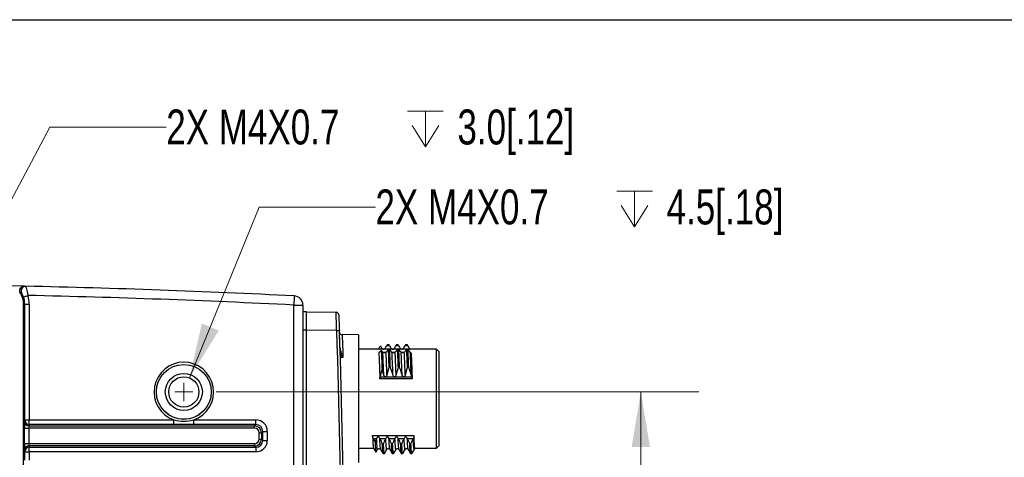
# Model space of a CAD drawing. Header units: millimetres. Extents: x 10 to 272, y 8 to 208.
# Tile 27 of 34: x 86 to 139, y 184 to 208. Entities that reach past the tile are written whole.
import ezdxf

# ---------------------------------------------------------------- set-up
doc = ezdxf.new("R2010")
doc.units = ezdxf.units.MM
doc.styles.add('SLDTEXTSTYLE3', font='TXT', dxfattribs={"width": 0.75})
doc.dimstyles.new('SLDDIMSTYLE2', dxfattribs={"dimtxt": 1.905, "dimasz": 3, "dimexe": 0, "dimexo": 0.0625, "dimgap": 0.47625, "dimtad": 0, "dimtih": 1, "dimtoh": 1, "dimdec": 1, "dimlfac": 2, "dimrnd": 1e-09, "dimzin": 4, "dimdsep": 46, "dimtxsty": 'SLDTEXTSTYLE3', "dimsah": 1, "dimcen": 0.09, "dimadec": 0, "dimazin": 1, "dimtfac": 1, "dimtdec": 1, "dimtofl": 0, "dimtmove": 0, "dimatfit": 3, "dimfxl": 1, "dimfrac": 2, "dimtolj": 1, "dimtzin": 12, "dimarcsym": 0})
doc.dimstyles.new('SLDDIMSTYLE3', dxfattribs={"dimtxt": 1.905, "dimasz": 3, "dimexe": 0, "dimexo": 0.0625, "dimgap": 0.47625, "dimtad": 0, "dimtih": 1, "dimtoh": 1, "dimdec": 1, "dimlfac": 2, "dimrnd": 1e-09, "dimzin": 12, "dimdsep": 46, "dimtxsty": 'SLDTEXTSTYLE3', "dimsah": 1, "dimcen": 0, "dimadec": 0, "dimazin": 3, "dimtfac": 1, "dimtdec": 1, "dimtofl": 0, "dimtmove": 0, "dimatfit": 3, "dimfxl": 1, "dimfrac": 2, "dimtolj": 1, "dimtzin": 12, "dimarcsym": 0})

# ---------------------------------------------------------------- blocks, each defined once
blk = doc.blocks.new('_D_10')
at = {"color": 7, "linetype": 'Continuous', "lineweight": 18}
for p, q in [((96.466, 187.381), (122.816, 187.381)), ((119.641, 187.381), (119.641, 181.88)), ((121.471, 181.493), (120.89, 181.493)), ((120.89, 181.493), (120.89, 178.468)), ((126.397, 181.493), (126.978, 181.493)), ((126.978, 181.493), (126.978, 178.468)), ((120.89, 178.468), (121.471, 178.468)), ((126.978, 178.468), (126.397, 178.468)), ((119.641, 169.381), (119.641, 178.081)), ((96.466, 169.381), (122.816, 169.381))]:
    blk.add_line(p, q, dxfattribs=at)
for points in [[(119.641, 187.381), (119.141, 184.381), (120.141, 184.381)], [(119.641, 169.381), (120.141, 172.381), (119.141, 172.381)]]:
    blk.add_solid(points, dxfattribs=at)
at = {"color": 7, "linetype": 'Continuous', "lineweight": 18, "char_height": 1.905, "attachment_point": 1, "style": 'SLDTEXTSTYLE3'}
for s, insert in [('2X', (111.724, 180.924)), ('36.0', (115.383, 180.924)), ('1.42', (121.471, 180.924))]:
    blk.add_mtext(s, dxfattribs=dict(at, insert=insert))
blk = doc.blocks.new('SW_SYMBOL_HOLE_DEPTH')
at = {"color": 0, "linetype": 'Continuous', "lineweight": 18}
for p, q in [((0, 875), (800, 875)), ((400, 875), (400, 75)), ((100, 555), (400, 75)), ((700, 555), (400, 75))]:
    blk.add_line(p, q, dxfattribs=at)
blk = doc.blocks.new('_D_11')
at = {"color": 7, "linetype": 'Continuous', "lineweight": 18}
for p, q in [((80.084, 188.109), (87.387, 201.831)), ((87.387, 201.831), (93.737, 201.831))]:
    blk.add_line(p, q, dxfattribs=at)
blk.add_solid([(80.084, 188.109), (81.934, 190.522), (81.052, 190.992)], dxfattribs=at)
at = {"color": 7, "linetype": 'Continuous', "lineweight": 18, "xscale": 0.0024333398, "yscale": 0.0024333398, "zscale": 0.0024333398}
blk.add_blockref('SW_SYMBOL_HOLE_DEPTH', (106.908, 200.569), dxfattribs=at)
at = {"color": 7, "linetype": 'Continuous', "lineweight": 18, "char_height": 1.905, "attachment_point": 1, "style": 'SLDTEXTSTYLE3'}
for s, insert in [('2X M4X0.7', (93.737, 202.79)), ('3.0[.12]', (109.63, 202.79))]:
    blk.add_mtext(s, dxfattribs=dict(at, insert=insert))
blk = doc.blocks.new('_D_12')
at = {"color": 7, "linetype": 'Continuous', "lineweight": 18}
for p, q in [((95.007, 188.145), (98.806, 197.468)), ((98.806, 197.468), (105.156, 197.468))]:
    blk.add_line(p, q, dxfattribs=at)
blk.add_solid([(95.007, 188.145), (96.602, 190.734), (95.676, 191.112)], dxfattribs=at)
at = {"color": 7, "linetype": 'Continuous', "lineweight": 18, "xscale": 0.0024333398, "yscale": 0.0024333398, "zscale": 0.0024333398}
blk.add_blockref('SW_SYMBOL_HOLE_DEPTH', (118.327, 196.206), dxfattribs=at)
at = {"color": 7, "linetype": 'Continuous', "lineweight": 18, "char_height": 1.905, "attachment_point": 1, "style": 'SLDTEXTSTYLE3'}
for s, insert in [('2X M4X0.7', (105.156, 198.427)), ('4.5[.18]', (121.049, 198.427))]:
    blk.add_mtext(s, dxfattribs=dict(at, insert=insert))
blk = doc.blocks.new('SW_CENTERMARKSYMBOL_3')
at = {"color": 0, "linetype": 'Continuous', "lineweight": 0}
for q in [(-0.5, 0), (0, 0.5), (0, -0.5), (0.5, 0)]:
    blk.add_line((0, 0), q, dxfattribs=at)

msp = doc.modelspace()

# ---------------------------------------------------------------- linework, layer by layer
at = {"color": 7, "linetype": 'Continuous', "lineweight": 25}
for p, q in [((10.088, 207.692), (270.088, 207.692)), ((85.993, 193.147), (84.714, 193.173)), ((85.993, 193.147), (86.065, 193.146)), ((85.783, 192.766), (85.776, 192.765)), ((85.946, 164.591), (85.946, 192.171)), ((85.946, 192.171), (85.955, 192.171)), ((85.955, 192.171), (86.011, 192.171)), ((85.955, 192.171), (85.955, 191.463)), ((86.011, 192.171), (86.261, 192.171)), ((86.011, 185.85), (86.011, 192.171)), ((86.261, 192.171), (86.261, 185.85)), ((100.696, 164.642), (100.696, 192.12)), ((100.696, 192.12), (101.196, 192.12)), ((101.196, 192.12), (101.196, 164.642)), ((101.196, 191.762), (101.396, 191.762)), ((101.396, 190.762), (101.396, 191.762)), ((101.396, 191.756), (103.006, 191.728)), ((103.171, 190.881), (103.171, 190.256)), ((101.196, 190.762), (101.396, 190.762)), ((101.396, 190.756), (101.396, 190.762)), ((103.039, 190.727), (101.396, 190.756)), ((101.396, 166.012), (101.396, 190.756)), ((104.234, 190.49), (103.337, 190.506)), ((104.234, 190.49), (104.234, 183.534)), ((105.813, 189.971), (105.778, 189.911)), ((105.778, 189.911), (105.915, 189.911)), ((105.813, 189.971), (105.88, 189.971)), ((105.915, 189.911), (105.88, 189.971)), ((106.313, 189.971), (106.278, 189.911)), ((106.278, 189.911), (106.415, 189.911)), ((106.313, 189.971), (106.38, 189.971)), ((106.415, 189.911), (106.38, 189.971)), ((106.813, 189.971), (106.778, 189.911)), ((106.778, 189.911), (106.915, 189.911)), ((106.813, 189.971), (106.88, 189.971)), ((106.915, 189.911), (106.88, 189.971)), ((105.857, 189.712), (104.234, 189.712)), ((105.827, 189.665), (105.862, 189.72)), ((105.929, 189.72), (105.862, 189.72)), ((105.929, 189.72), (105.964, 189.665)), ((106.357, 189.712), (105.934, 189.712)), ((106.327, 189.665), (106.362, 189.72)), ((106.429, 189.72), (106.362, 189.72)), ((106.857, 189.712), (106.434, 189.712)), ((106.827, 189.665), (106.862, 189.72)), ((106.929, 189.72), (106.862, 189.72)), ((106.929, 189.72), (106.964, 189.665)), ((108.484, 189.712), (106.934, 189.712)), ((108.609, 189.587), (108.484, 189.712)), ((108.484, 184.312), (108.484, 189.712)), ((108.609, 189.587), (108.609, 184.437)), ((105.902, 188.743), (105.969, 188.743)), ((106.402, 188.743), (106.469, 188.743)), ((106.902, 188.743), (106.969, 188.743)), ((105.407, 188.2), (107.142, 188.2)), ((107.158, 188.1), (105.397, 188.1)), ((85.996, 185.777), (86.011, 185.85)), ((86.011, 185.85), (86.261, 185.85)), ((86.261, 185.601), (86.246, 185.528)), ((86.246, 185.528), (98.557, 185.528)), ((86.261, 185.85), (94.156, 185.85)), ((86.261, 185.601), (86.261, 185.85)), ((94.156, 185.601), (86.261, 185.601)), ((94.156, 185.601), (94.156, 185.85)), ((95.235, 185.601), (95.235, 185.85)), ((95.235, 185.85), (98.63, 185.85)), ((98.63, 185.601), (95.235, 185.601)), ((98.557, 185.528), (98.63, 185.601)), ((98.557, 185.404), (98.557, 185.528)), ((98.63, 185.601), (98.63, 185.85)), ((85.99, 184.558), (85.99, 185.404)), ((85.99, 185.404), (86.24, 185.404)), ((98.557, 185.404), (86.24, 185.404)), ((86.24, 185.404), (86.24, 184.558)), ((98.806, 185.155), (98.931, 185.155)), ((98.806, 184.807), (98.806, 185.155)), ((99.004, 185.228), (98.931, 185.155)), ((98.931, 185.155), (98.931, 184.807)), ((99.004, 185.228), (99.253, 185.228)), ((99.004, 184.734), (99.004, 185.228)), ((99.253, 185.228), (99.253, 184.734)), ((104.997, 185.006), (107.258, 185.006)), ((85.99, 184.558), (86.24, 184.558)), ((86.24, 184.558), (98.557, 184.558)), ((86.246, 184.433), (86.261, 184.36)), ((98.557, 184.433), (86.246, 184.433)), ((86.261, 184.111), (86.261, 184.36)), ((86.261, 184.36), (98.63, 184.36)), ((98.557, 184.558), (98.557, 184.433)), ((98.63, 184.36), (98.557, 184.433)), ((98.63, 184.36), (98.63, 184.111)), ((98.806, 184.807), (98.931, 184.807)), ((98.931, 184.807), (99.004, 184.734)), ((99.004, 184.734), (99.253, 184.734)), ((105.212, 184.821), (105.053, 184.821)), ((105.712, 184.821), (105.401, 184.821)), ((105.594, 184.557), (105.527, 184.557)), ((106.212, 184.821), (105.901, 184.821)), ((106.094, 184.557), (106.027, 184.557)), ((106.712, 184.821), (106.401, 184.821)), ((106.594, 184.557), (106.527, 184.557)), ((107.212, 184.821), (106.901, 184.821)), ((107.094, 184.557), (107.027, 184.557)), ((108.484, 184.312), (108.609, 184.437)), ((86.011, 184.111), (85.996, 184.184)), ((86.011, 184.111), (86.261, 184.111)), ((86.011, 183.65), (86.011, 184.111)), ((86.261, 184.111), (86.261, 183.65)), ((98.63, 184.111), (86.261, 184.111)), ((104.234, 184.312), (104.555, 184.312)), ((104.555, 184.312), (105.053, 184.312)), ((105.051, 184.315), (105.182, 184.089)), ((105.576, 184.012), (105.643, 184.012)), ((106.076, 184.012), (106.143, 184.012)), ((106.576, 184.012), (106.643, 184.012)), ((107.076, 184.012), (107.143, 184.012)), ((107.316, 184.312), (108.484, 184.312))]:
    msp.add_line(p, q, dxfattribs=at)
at = {"color": 8, "linetype": 'Continuous', "lineweight": 25}
for p, q in [((103.222, 189.764), (103.222, 189.764)), ((105.334, 189.539), (105.376, 189.539)), ((105.564, 189.539), (105.722, 189.539)), ((106.064, 189.539), (106.222, 189.539)), ((106.564, 189.539), (106.722, 189.539)), ((107.061, 189.539), (107.095, 189.539))]:
    msp.add_line(p, q, dxfattribs=at)
at = {"color": 7, "linetype": 'Continuous', "lineweight": 25, "flags": 128}
for points in [[(85.945, 192.561), (85.95, 192.563), (85.964, 192.568), (85.986, 192.576), (86.015, 192.586), (86.051, 192.598), (86.092, 192.612), (86.135, 192.628), (86.181, 192.643)], [(100.721, 192.619), (100.721, 192.61), (100.719, 192.581), (100.717, 192.535), (100.714, 192.473), (100.71, 192.397), (100.706, 192.311), (100.701, 192.217), (100.696, 192.12)], [(106.429, 189.72), (106.446, 189.692), (106.464, 189.665)]]:
    msp.add_lwpolyline(points, dxfattribs=at)
at = {"color": 8, "linetype": 'Continuous', "lineweight": 25, "flags": 128}
msp.add_lwpolyline([(103.383, 189.264), (103.311, 189.265), (103.239, 189.266), (103.22, 189.266)], dxfattribs=at)
at = {"color": 7, "linetype": 'Continuous', "lineweight": 25}
for radius in [1.498, 1.496, 1.012, 0.825]:
    msp.add_circle((94.696, 187.381), radius, dxfattribs=at)
for centre, radius, start, end in [((86.06, 192.896), 0.25, 88.7926, 210.3443), ((75.446, -306.491), 499.75, 87.10098, 88.78244), ((84.821, 192.171), 1.125, 0, 31.9135), ((86.457, 182.566), 10.222, 93.4381, 93.7824), ((84.821, 192.171), 1.19, 0, 19.1645), ((75.446, -306.491), 499.25, 87.10098, 88.76791), ((84.821, 192.171), 1.44, 0, 19.1645), ((100.696, 192.12), 0.5, 0, 87.101), ((103.003, 191.578), 0.15, 2.3283, 89), ((100.98, 245.829), 55.14, 272.1401, 272.2933), ((-221.576, 178.381), 324.85, 357.82185, 2.17815), ((-221.579, 178.381), 325, 357.82185, 2.17815), ((103.339, 190.656), 0.15, 182.1876, 269.2546), ((94.696, 187.381), 1.623, 289.4191, 250.5809), ((86.246, 185.778), 0.25, 180.2075, 270.0025), ((86.261, 185.851), 0.25, 180.2066, 270.003), ((86.246, 184.183), 0.25, 89.9974, 179.7926), ((86.261, 184.11), 0.25, 89.9969, 179.7935)]:
    msp.add_arc(centre, radius, start, end, dxfattribs=at)
at = {"color": 8, "linetype": 'Continuous', "lineweight": 25}
msp.add_arc((103.258, 189.454), 0.143, 90.5939, 102.3053, dxfattribs=at)
at = {"color": 7, "linetype": 'Continuous', "lineweight": 25}
for centre, major_axis, ratio, start_param, end_param in [((85.997, 185.404), (0, 0.375), 0.017455, 0.087266, 1.570796), ((86.247, 185.404), (0, 0.125), 0.052365, 0.087266, 1.570796), ((98.556, 185.153), (0.266, 0.266), 0.997446, 5.501585, 7.064785), ((98.626, 185.223), (-0.445, -0.445), 0.992433, 2.359993, 3.923193), ((98.626, 185.223), (0.27, 0.27), 0.982556, 5.501585, 7.064785), ((98.556, 185.153), (-0.178, -0.178), 0.992433, 2.359993, 3.923193), ((85.997, 184.558), (0, 0.375), 0.017455, 1.570796, 3.054326), ((86.247, 184.558), (0, 0.125), 0.052365, 1.570796, 3.054326), ((98.556, 184.809), (-0.266, 0.266), 0.997446, 2.359993, 3.923193), ((98.556, 184.809), (-0.178, 0.178), 0.992433, 2.359993, 3.923193), ((98.626, 184.739), (-0.445, 0.445), 0.992433, 2.359993, 3.923193), ((98.626, 184.739), (0.27, -0.27), 0.982556, 5.501585, 7.064785)]:
    msp.add_ellipse(centre, major_axis=major_axis, ratio=ratio, start_param=start_param, end_param=end_param, dxfattribs=at)
for points, knots in [([(85.776, 192.765), (85.752, 192.803), (85.739, 192.847), (85.737, 192.935), (85.748, 192.98), (85.791, 193.058), (85.823, 193.09), (85.899, 193.135), (85.943, 193.148), (85.988, 193.148)], [0, 0, 0, 0, 0.25, 0.25, 0.5, 0.5, 0.75, 0.75, 1, 1, 1, 1]), ([(85.783, 192.766), (85.757, 192.807), (85.745, 192.852), (85.742, 192.937), (85.752, 192.977), (85.788, 193.049), (85.813, 193.08), (85.868, 193.117), (85.888, 193.128), (85.935, 193.143), (85.961, 193.148), (85.988, 193.148)], [0, 0, 0, 0, 0.25, 0.25, 0.5, 0.5, 0.75, 0.75, 0.875, 0.875, 1, 1, 1, 1]), ([(85.993, 193.147), (86.013, 193.147), (86.031, 193.147), (86.05, 193.146), (86.055, 193.146), (86.06, 193.146), (86.065, 193.146)], [0, 0, 0, 0, 0.005502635, 0.005502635, 0.005502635, 0.00693228, 0.00693228, 0.00693228, 0.00693228]), ([(86.065, 193.146), (86.066, 193.146), (86.07, 193.132), (86.086, 193.081), (86.096, 193.043), (86.12, 192.95), (86.133, 192.895), (86.158, 192.774), (86.17, 192.709), (86.181, 192.643)], [0, 0, 0, 0, 0.25, 0.25, 0.5, 0.5, 0.75, 0.75, 1, 1, 1, 1]), ([(85.783, 192.766), (85.835, 192.682), (85.878, 192.59), (85.938, 192.387), (85.955, 192.28), (85.955, 192.171)], [0, 0, 0, 0, 0.5, 0.5, 1, 1, 1, 1]), ([(85.945, 192.561), (85.924, 192.621), (85.899, 192.676), (85.859, 192.749), (85.845, 192.77), (85.844, 192.77)], [0, 0, 0, 0, 0.5, 0.5, 1, 1, 1, 1]), ([(103.039, 190.727), (103.035, 190.859), (103.031, 190.99), (103.024, 191.231), (103.02, 191.342), (103.015, 191.481), (103.014, 191.523), (103.011, 191.596), (103.01, 191.626), (103.008, 191.677), (103.007, 191.696), (103.006, 191.721), (103.006, 191.728), (103.006, 191.728)], [0, 0, 0, 0, 0.25, 0.25, 0.5, 0.5, 0.625, 0.625, 0.75, 0.75, 0.875, 0.875, 1, 1, 1, 1]), ([(103.153, 191.584), (103.153, 191.584), (103.153, 191.578), (103.154, 191.557), (103.155, 191.54), (103.156, 191.498), (103.157, 191.471), (103.16, 191.41), (103.161, 191.374), (103.166, 191.256), (103.17, 191.161), (103.178, 190.957), (103.182, 190.845), (103.186, 190.733)], [0, 0, 0, 0, 0.125, 0.125, 0.25, 0.25, 0.375, 0.375, 0.5, 0.5, 0.75, 0.75, 1, 1, 1, 1]), ([(105.3, 189.704), (105.301, 189.705), (105.302, 189.705), (105.32, 189.732), (105.349, 189.777), (105.385, 189.835), (105.411, 189.879), (105.423, 189.898)], [0, 0, 0, 0, 0.148153, 0.351488, 0.565449, 0.80989, 1, 1, 1, 1]), ([(105.512, 189.758), (105.52, 189.746), (105.532, 189.737), (105.56, 189.723), (105.578, 189.718), (105.62, 189.717), (105.639, 189.722), (105.666, 189.737), (105.677, 189.746), (105.685, 189.758)], [0, 0, 0, 0, 0.25, 0.25, 0.5, 0.5, 0.75, 0.75, 1, 1, 1, 1]), ([(105.915, 189.911), (105.932, 189.882), (105.949, 189.854), (105.982, 189.802), (105.998, 189.778), (106.012, 189.758)], [0, 0, 0, 0, 0.5, 0.5, 1, 1, 1, 1]), ([(106.012, 189.758), (106.02, 189.746), (106.032, 189.737), (106.06, 189.723), (106.078, 189.718), (106.12, 189.717), (106.139, 189.722), (106.166, 189.737), (106.177, 189.746), (106.185, 189.758)], [0, 0, 0, 0, 0.25, 0.25, 0.5, 0.5, 0.75, 0.75, 1, 1, 1, 1]), ([(106.415, 189.911), (106.432, 189.882), (106.449, 189.854), (106.482, 189.802), (106.498, 189.778), (106.512, 189.758)], [0, 0, 0, 0, 0.5, 0.5, 1, 1, 1, 1]), ([(106.512, 189.758), (106.52, 189.746), (106.532, 189.737), (106.56, 189.723), (106.578, 189.718), (106.62, 189.717), (106.639, 189.722), (106.666, 189.737), (106.677, 189.746), (106.685, 189.758)], [0, 0, 0, 0, 0.25, 0.25, 0.5, 0.5, 0.75, 0.75, 1, 1, 1, 1]), ([(106.915, 189.911), (106.932, 189.882), (106.949, 189.854), (106.982, 189.802), (106.998, 189.778), (107.012, 189.758)], [0, 0, 0, 0, 0.5, 0.5, 1, 1, 1, 1]), ([(103.257, 189.597), (103.274, 189.537), (103.295, 189.479), (103.338, 189.369), (103.36, 189.316), (103.383, 189.264)], [0, 0, 0, 0, 0.5, 0.5, 1, 1, 1, 1]), ([(105.471, 189.653), (105.439, 189.604), (105.406, 189.564), (105.355, 189.519), (105.336, 189.516), (105.334, 189.539)], [0, 0, 0, 0, 0.5, 0.5, 1, 1, 1, 1]), ([(105.334, 189.539), (105.339, 189.475), (105.345, 189.393), (105.355, 189.202), (105.361, 189.091), (105.368, 188.91), (105.371, 188.847), (105.376, 188.714), (105.378, 188.643), (105.386, 188.424), (105.392, 188.266), (105.397, 188.1)], [0, 0, 0, 0, 0.25, 0.25, 0.5, 0.5, 0.625, 0.625, 0.75, 0.75, 1, 1, 1, 1]), ([(105.471, 189.653), (105.479, 189.536), (105.486, 189.385), (105.497, 189.124), (105.5, 189.031), (105.507, 188.831), (105.511, 188.725), (105.514, 188.612)], [0, 0, 0, 0, 0.5, 0.5, 0.75, 0.75, 1, 1, 1, 1]), ([(105.609, 188.315), (105.604, 188.451), (105.6, 188.581), (105.591, 188.823), (105.587, 188.933), (105.575, 189.241), (105.566, 189.416), (105.557, 189.543)], [0, 0, 0, 0, 0.25, 0.25, 0.5, 0.5, 1, 1, 1, 1]), ([(105.73, 189.543), (105.721, 189.535), (105.71, 189.53), (105.682, 189.524), (105.664, 189.523), (105.621, 189.523), (105.603, 189.524), (105.575, 189.53), (105.565, 189.535), (105.557, 189.543)], [0, 0, 0, 0, 0.25, 0.25, 0.5, 0.5, 0.75, 0.75, 1, 1, 1, 1]), ([(105.827, 189.665), (105.809, 189.638), (105.793, 189.614), (105.76, 189.573), (105.744, 189.555), (105.73, 189.543)], [0, 0, 0, 0, 0.5, 0.5, 1, 1, 1, 1]), ([(105.782, 188.315), (105.778, 188.451), (105.773, 188.581), (105.764, 188.823), (105.76, 188.933), (105.748, 189.241), (105.739, 189.416), (105.73, 189.543)], [0, 0, 0, 0, 0.25, 0.25, 0.5, 0.5, 1, 1, 1, 1]), ([(105.902, 188.743), (105.898, 188.848), (105.895, 188.947), (105.889, 189.133), (105.885, 189.22), (105.876, 189.466), (105.869, 189.608), (105.862, 189.72)], [0, 0, 0, 0, 0.25, 0.25, 0.5, 0.5, 1, 1, 1, 1]), ([(105.969, 188.743), (105.965, 188.848), (105.962, 188.947), (105.956, 189.133), (105.952, 189.22), (105.943, 189.466), (105.936, 189.608), (105.929, 189.72)], [0, 0, 0, 0, 0.25, 0.25, 0.5, 0.5, 1, 1, 1, 1]), ([(106.109, 188.315), (106.104, 188.451), (106.1, 188.581), (106.091, 188.823), (106.087, 188.933), (106.075, 189.241), (106.066, 189.416), (106.057, 189.543)], [0, 0, 0, 0, 0.25, 0.25, 0.5, 0.5, 1, 1, 1, 1]), ([(106.23, 189.543), (106.221, 189.535), (106.21, 189.53), (106.182, 189.524), (106.164, 189.523), (106.121, 189.523), (106.103, 189.524), (106.075, 189.53), (106.065, 189.535), (106.057, 189.543)], [0, 0, 0, 0, 0.25, 0.25, 0.5, 0.5, 0.75, 0.75, 1, 1, 1, 1]), ([(106.327, 189.665), (106.309, 189.638), (106.293, 189.614), (106.26, 189.573), (106.244, 189.555), (106.23, 189.543)], [0, 0, 0, 0, 0.5, 0.5, 1, 1, 1, 1]), ([(106.282, 188.315), (106.278, 188.451), (106.273, 188.581), (106.264, 188.823), (106.26, 188.933), (106.248, 189.241), (106.239, 189.416), (106.23, 189.543)], [0, 0, 0, 0, 0.25, 0.25, 0.5, 0.5, 1, 1, 1, 1]), ([(106.402, 188.743), (106.398, 188.848), (106.395, 188.947), (106.389, 189.133), (106.385, 189.22), (106.376, 189.466), (106.369, 189.608), (106.362, 189.72)], [0, 0, 0, 0, 0.25, 0.25, 0.5, 0.5, 1, 1, 1, 1]), ([(106.469, 188.743), (106.465, 188.848), (106.462, 188.947), (106.456, 189.133), (106.452, 189.22), (106.443, 189.466), (106.436, 189.608), (106.429, 189.72)], [0, 0, 0, 0, 0.25, 0.25, 0.5, 0.5, 1, 1, 1, 1]), ([(106.609, 188.315), (106.604, 188.451), (106.6, 188.581), (106.591, 188.823), (106.587, 188.933), (106.575, 189.241), (106.566, 189.416), (106.557, 189.543)], [0, 0, 0, 0, 0.25, 0.25, 0.5, 0.5, 1, 1, 1, 1]), ([(106.73, 189.543), (106.721, 189.535), (106.71, 189.53), (106.682, 189.524), (106.664, 189.523), (106.621, 189.523), (106.603, 189.524), (106.575, 189.53), (106.565, 189.535), (106.557, 189.543)], [0, 0, 0, 0, 0.25, 0.25, 0.5, 0.5, 0.75, 0.75, 1, 1, 1, 1]), ([(106.827, 189.665), (106.809, 189.638), (106.793, 189.614), (106.76, 189.573), (106.744, 189.555), (106.73, 189.543)], [0, 0, 0, 0, 0.5, 0.5, 1, 1, 1, 1]), ([(106.782, 188.315), (106.778, 188.451), (106.773, 188.581), (106.764, 188.823), (106.76, 188.933), (106.748, 189.241), (106.739, 189.416), (106.73, 189.543)], [0, 0, 0, 0, 0.25, 0.25, 0.5, 0.5, 1, 1, 1, 1]), ([(106.902, 188.743), (106.898, 188.848), (106.895, 188.947), (106.889, 189.133), (106.885, 189.22), (106.876, 189.466), (106.869, 189.608), (106.862, 189.72)], [0, 0, 0, 0, 0.25, 0.25, 0.5, 0.5, 1, 1, 1, 1]), ([(106.969, 188.743), (106.965, 188.848), (106.962, 188.947), (106.956, 189.133), (106.952, 189.22), (106.943, 189.466), (106.936, 189.608), (106.929, 189.72)], [0, 0, 0, 0, 0.25, 0.25, 0.5, 0.5, 1, 1, 1, 1]), ([(107.109, 188.315), (107.104, 188.451), (107.1, 188.581), (107.091, 188.823), (107.087, 188.933), (107.075, 189.241), (107.066, 189.416), (107.057, 189.543)], [0, 0, 0, 0, 0.25, 0.25, 0.5, 0.5, 1, 1, 1, 1]), ([(107.095, 189.539), (107.1, 189.475), (107.106, 189.393), (107.117, 189.202), (107.122, 189.091), (107.129, 188.91), (107.132, 188.847), (107.137, 188.714), (107.139, 188.643), (107.147, 188.424), (107.153, 188.266), (107.158, 188.1)], [0, 0, 0, 0, 0.25, 0.25, 0.5, 0.5, 0.625, 0.625, 0.75, 0.75, 1, 1, 1, 1]), ([(106.109, 188.315), (106.092, 188.371), (106.075, 188.426), (106.058, 188.481), (106.043, 188.525), (106.029, 188.569), (106.014, 188.612), (105.999, 188.656), (105.984, 188.7), (105.969, 188.743)], [0, 0, 0, 0, 0.0003472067, 0.0003472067, 0.0003472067, 0.0006241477, 0.0006241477, 0.0006241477, 0.0009011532, 0.0009011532, 0.0009011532, 0.0009011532]), ([(106.609, 188.315), (106.592, 188.371), (106.575, 188.426), (106.558, 188.481), (106.543, 188.525), (106.529, 188.569), (106.514, 188.612), (106.499, 188.656), (106.484, 188.7), (106.469, 188.743)], [0, 0, 0, 0, 0.0003472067, 0.0003472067, 0.0003472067, 0.0006241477, 0.0006241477, 0.0006241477, 0.0009011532, 0.0009011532, 0.0009011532, 0.0009011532]), ([(107.109, 188.315), (107.092, 188.371), (107.075, 188.426), (107.058, 188.481), (107.043, 188.525), (107.029, 188.569), (107.014, 188.612), (106.999, 188.656), (106.984, 188.7), (106.969, 188.743)], [0, 0, 0, 0, 0.0003472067, 0.0003472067, 0.0003472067, 0.0006241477, 0.0006241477, 0.0006241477, 0.0009011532, 0.0009011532, 0.0009011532, 0.0009011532]), ([(105.609, 188.315), (105.592, 188.371), (105.575, 188.426), (105.558, 188.481), (105.543, 188.525), (105.529, 188.568), (105.514, 188.612)], [0, 0, 0, 0, 0.0003472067, 0.0003472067, 0.0003472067, 0.0006228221, 0.0006228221, 0.0006228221, 0.0006228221]), ([(105.782, 188.315), (105.776, 188.291), (105.768, 188.267), (105.748, 188.236), (105.741, 188.226), (105.722, 188.21), (105.709, 188.205), (105.685, 188.205), (105.673, 188.211), (105.653, 188.227), (105.646, 188.237), (105.625, 188.268), (105.616, 188.291), (105.609, 188.315)], [0, 0, 0, 0, 0.25, 0.25, 0.375, 0.375, 0.5, 0.5, 0.625, 0.625, 0.75, 0.75, 1, 1, 1, 1]), ([(106.282, 188.315), (106.276, 188.291), (106.268, 188.267), (106.248, 188.236), (106.241, 188.226), (106.222, 188.21), (106.209, 188.205), (106.185, 188.205), (106.173, 188.211), (106.153, 188.227), (106.146, 188.237), (106.125, 188.268), (106.116, 188.291), (106.109, 188.315)], [0, 0, 0, 0, 0.25, 0.25, 0.375, 0.375, 0.5, 0.5, 0.625, 0.625, 0.75, 0.75, 1, 1, 1, 1]), ([(106.782, 188.315), (106.776, 188.291), (106.768, 188.267), (106.748, 188.236), (106.741, 188.226), (106.722, 188.21), (106.709, 188.205), (106.685, 188.205), (106.673, 188.211), (106.653, 188.227), (106.646, 188.237), (106.625, 188.268), (106.616, 188.291), (106.609, 188.315)], [0, 0, 0, 0, 0.25, 0.25, 0.375, 0.375, 0.5, 0.5, 0.625, 0.625, 0.75, 0.75, 1, 1, 1, 1]), ([(107.142, 188.2), (107.135, 188.224), (107.128, 188.248), (107.121, 188.272), (107.117, 188.287), (107.113, 188.301), (107.109, 188.315)], [0, 0, 0, 0, 0.0001495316, 0.0001495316, 0.0001495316, 0.000238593, 0.000238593, 0.000238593, 0.000238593]), ([(94.156, 185.85), (94.334, 185.81), (94.515, 185.789), (94.876, 185.789), (95.057, 185.81), (95.235, 185.85)], [0, 0, 0, 0, 0.5, 0.5, 1, 1, 1, 1]), ([(95.235, 185.601), (95.145, 185.601), (95.056, 185.601), (94.876, 185.602), (94.696, 185.602), (94.516, 185.602), (94.336, 185.601), (94.246, 185.601), (94.156, 185.601)], [0, 0, 0, 0, 0.25, 0.25, 0.5, 0.75, 0.75, 1, 1, 1, 1]), ([(104.997, 185.006), (105.003, 184.872), (105.016, 184.601), (105.035, 184.372), (105.046, 184.341), (105.051, 184.328)], [0, 0, 0, 0, 0.356418, 0.717063, 1, 1, 1, 1]), ([(105.053, 184.821), (105.037, 184.854), (105.024, 184.888), (105.004, 184.952), (104.998, 184.982), (104.997, 185.006)], [0, 0, 0, 0, 0.5, 0.5, 1, 1, 1, 1]), ([(105.392, 184.839), (105.384, 184.858), (105.373, 184.876), (105.344, 184.905), (105.326, 184.919), (105.284, 184.92), (105.266, 184.906), (105.238, 184.876), (105.227, 184.858), (105.219, 184.839)], [0, 0, 0, 0, 0.25, 0.25, 0.5, 0.5, 0.75, 0.75, 1, 1, 1, 1]), ([(105.892, 184.839), (105.884, 184.858), (105.873, 184.876), (105.844, 184.905), (105.826, 184.919), (105.784, 184.92), (105.766, 184.906), (105.738, 184.876), (105.727, 184.858), (105.719, 184.839)], [0, 0, 0, 0, 0.25, 0.25, 0.5, 0.5, 0.75, 0.75, 1, 1, 1, 1]), ([(106.392, 184.839), (106.384, 184.858), (106.373, 184.876), (106.344, 184.905), (106.326, 184.919), (106.284, 184.92), (106.266, 184.906), (106.238, 184.876), (106.227, 184.858), (106.219, 184.839)], [0, 0, 0, 0, 0.25, 0.25, 0.5, 0.5, 0.75, 0.75, 1, 1, 1, 1]), ([(106.892, 184.839), (106.884, 184.858), (106.873, 184.876), (106.844, 184.905), (106.826, 184.919), (106.784, 184.92), (106.766, 184.906), (106.738, 184.876), (106.727, 184.858), (106.719, 184.839)], [0, 0, 0, 0, 0.25, 0.25, 0.5, 0.5, 0.75, 0.75, 1, 1, 1, 1]), ([(107.316, 184.326), (107.314, 184.322), (107.307, 184.306), (107.293, 184.413), (107.275, 184.636), (107.264, 184.883), (107.258, 185.006)], [0, 0, 0, 0, 0.098666, 0.400156, 0.701645, 1, 1, 1, 1]), ([(105.135, 184.648), (105.141, 184.662), (105.147, 184.675), (105.153, 184.689), (105.173, 184.733), (105.192, 184.777), (105.212, 184.821)], [0.0001996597, 0.0001996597, 0.0001996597, 0.0001996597, 0.0002882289, 0.0002882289, 0.0002882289, 0.0005764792, 0.0005764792, 0.0005764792, 0.0005764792]), ([(105.135, 184.648), (105.138, 184.595), (105.143, 184.488), (105.153, 184.325), (105.165, 184.181), (105.175, 184.097), (105.181, 184.098), (105.182, 184.098)], [0, 0, 0, 0, 0.164612, 0.33077, 0.61515, 0.907777, 1, 1, 1, 1]), ([(105.401, 184.821), (105.421, 184.777), (105.442, 184.733), (105.463, 184.689), (105.484, 184.645), (105.506, 184.601), (105.527, 184.557)], [0, 0, 0, 0, 0.0002918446, 0.0002918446, 0.0002918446, 0.0005837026, 0.0005837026, 0.0005837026, 0.0005837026]), ([(105.576, 184.012), (105.569, 184.012), (105.56, 184.057), (105.544, 184.242), (105.535, 184.382), (105.527, 184.557)], [0, 0, 0, 0, 0.5, 0.5, 1, 1, 1, 1]), ([(105.594, 184.557), (105.614, 184.601), (105.634, 184.645), (105.653, 184.689), (105.673, 184.733), (105.692, 184.777), (105.712, 184.821)], [0, 0, 0, 0, 0.0002882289, 0.0002882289, 0.0002882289, 0.0005764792, 0.0005764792, 0.0005764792, 0.0005764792]), ([(105.646, 184.032), (105.645, 184.024), (105.636, 183.966), (105.619, 184.11), (105.602, 184.408), (105.594, 184.557)], [0, 0, 0, 0, 0.066932, 0.530348, 1, 1, 1, 1]), ([(105.901, 184.821), (105.921, 184.777), (105.942, 184.733), (105.963, 184.689), (105.984, 184.645), (106.006, 184.601), (106.027, 184.557)], [0, 0, 0, 0, 0.0002918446, 0.0002918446, 0.0002918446, 0.0005837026, 0.0005837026, 0.0005837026, 0.0005837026]), ([(106.076, 184.012), (106.069, 184.012), (106.06, 184.057), (106.044, 184.242), (106.035, 184.382), (106.027, 184.557)], [0, 0, 0, 0, 0.5, 0.5, 1, 1, 1, 1]), ([(106.094, 184.557), (106.114, 184.601), (106.134, 184.645), (106.153, 184.689), (106.173, 184.733), (106.192, 184.777), (106.212, 184.821)], [0, 0, 0, 0, 0.0002882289, 0.0002882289, 0.0002882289, 0.0005764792, 0.0005764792, 0.0005764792, 0.0005764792]), ([(106.146, 184.032), (106.145, 184.024), (106.136, 183.966), (106.119, 184.11), (106.102, 184.408), (106.094, 184.557)], [0, 0, 0, 0, 0.066932, 0.530348, 1, 1, 1, 1]), ([(106.401, 184.821), (106.421, 184.777), (106.442, 184.733), (106.463, 184.689), (106.484, 184.645), (106.506, 184.601), (106.527, 184.557)], [0, 0, 0, 0, 0.0002918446, 0.0002918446, 0.0002918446, 0.0005837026, 0.0005837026, 0.0005837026, 0.0005837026]), ([(106.576, 184.012), (106.569, 184.012), (106.56, 184.057), (106.544, 184.242), (106.535, 184.382), (106.527, 184.557)], [0, 0, 0, 0, 0.5, 0.5, 1, 1, 1, 1]), ([(106.594, 184.557), (106.614, 184.601), (106.634, 184.645), (106.653, 184.689), (106.673, 184.733), (106.692, 184.777), (106.712, 184.821)], [0, 0, 0, 0, 0.0002882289, 0.0002882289, 0.0002882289, 0.0005764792, 0.0005764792, 0.0005764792, 0.0005764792]), ([(106.646, 184.032), (106.645, 184.024), (106.636, 183.966), (106.619, 184.11), (106.602, 184.408), (106.594, 184.557)], [0, 0, 0, 0, 0.066931, 0.530348, 1, 1, 1, 1]), ([(106.901, 184.821), (106.921, 184.777), (106.942, 184.733), (106.963, 184.689), (106.984, 184.645), (107.006, 184.601), (107.027, 184.557)], [0, 0, 0, 0, 0.0002918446, 0.0002918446, 0.0002918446, 0.0005837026, 0.0005837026, 0.0005837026, 0.0005837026]), ([(107.076, 184.012), (107.069, 184.012), (107.06, 184.057), (107.044, 184.242), (107.035, 184.382), (107.027, 184.557)], [0, 0, 0, 0, 0.5, 0.5, 1, 1, 1, 1]), ([(107.094, 184.557), (107.114, 184.601), (107.134, 184.645), (107.153, 184.689), (107.173, 184.733), (107.192, 184.777), (107.212, 184.821)], [0, 0, 0, 0, 0.0002882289, 0.0002882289, 0.0002882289, 0.0005764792, 0.0005764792, 0.0005764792, 0.0005764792]), ([(107.146, 184.032), (107.145, 184.024), (107.136, 183.966), (107.119, 184.11), (107.102, 184.408), (107.094, 184.557)], [0, 0, 0, 0, 0.066932, 0.530348, 1, 1, 1, 1]), ([(105.189, 184.089), (105.204, 184.114), (105.233, 184.164), (105.262, 184.215), (105.276, 184.24)], [0, 0, 0, 0, 0.50001, 1, 1, 1, 1]), ([(105.277, 184.24), (105.288, 184.254), (105.311, 184.282), (105.373, 184.292), (105.421, 184.27), (105.436, 184.25), (105.442, 184.24)], [0, 0, 0, 0, 0.280989, 0.549878, 0.791143, 1, 1, 1, 1]), ([(105.442, 184.24), (105.464, 184.203), (105.508, 184.128), (105.551, 184.052), (105.573, 184.015)], [0, 0, 0, 0, 0.4999842, 1, 1, 1, 1]), ([(105.646, 184.015), (105.668, 184.052), (105.711, 184.127), (105.755, 184.202), (105.777, 184.24)], [0, 0, 0, 0, 0.500015, 1, 1, 1, 1]), ([(105.777, 184.24), (105.788, 184.254), (105.811, 184.282), (105.873, 184.292), (105.921, 184.27), (105.936, 184.25), (105.942, 184.24)], [0, 0, 0, 0, 0.280989, 0.549878, 0.791143, 1, 1, 1, 1]), ([(105.942, 184.24), (105.964, 184.203), (106.008, 184.128), (106.051, 184.052), (106.073, 184.015)], [0, 0, 0, 0, 0.4999842, 1, 1, 1, 1]), ([(106.146, 184.015), (106.168, 184.052), (106.211, 184.127), (106.255, 184.202), (106.277, 184.24)], [0, 0, 0, 0, 0.500015, 1, 1, 1, 1]), ([(106.277, 184.24), (106.288, 184.254), (106.311, 184.282), (106.373, 184.292), (106.421, 184.27), (106.436, 184.25), (106.442, 184.24)], [0, 0, 0, 0, 0.2809837, 0.5498793, 0.7911434, 1, 1, 1, 1]), ([(106.442, 184.24), (106.464, 184.203), (106.508, 184.128), (106.551, 184.052), (106.573, 184.015)], [0, 0, 0, 0, 0.4999842, 1, 1, 1, 1]), ([(106.646, 184.015), (106.668, 184.052), (106.711, 184.127), (106.755, 184.202), (106.776, 184.24)], [0, 0, 0, 0, 0.500011, 1, 1, 1, 1]), ([(106.777, 184.24), (106.788, 184.254), (106.811, 184.282), (106.873, 184.292), (106.921, 184.27), (106.936, 184.25), (106.942, 184.24)], [0, 0, 0, 0, 0.280989, 0.549878, 0.791143, 1, 1, 1, 1]), ([(106.942, 184.24), (106.964, 184.203), (107.008, 184.128), (107.051, 184.052), (107.073, 184.015)], [0, 0, 0, 0, 0.499981, 1, 1, 1, 1]), ([(107.146, 184.015), (107.168, 184.052), (107.211, 184.127), (107.255, 184.202), (107.276, 184.24)], [0, 0, 0, 0, 0.500015, 1, 1, 1, 1]), ([(107.277, 184.24), (107.284, 184.253), (107.298, 184.277), (107.311, 184.301), (107.318, 184.312)], [0, 0, 0, 0, 0.522883, 1, 1, 1, 1])]:
    msp.add_open_spline(points, degree=3, knots=knots, dxfattribs=at)
for points in [[(85.988, 193.148), (85.99, 193.148), (85.992, 193.148), (85.993, 193.147)], [(103.221, 189.786), (103.221, 189.778), (103.222, 189.771), (103.222, 189.764)], [(103.222, 189.764), (103.227, 189.705), (103.241, 189.649), (103.257, 189.597)], [(105.423, 189.898), (105.454, 189.845), (105.486, 189.795), (105.512, 189.758)], [(105.685, 189.758), (105.711, 189.799), (105.744, 189.853), (105.778, 189.911)], [(106.185, 189.758), (106.211, 189.799), (106.244, 189.853), (106.278, 189.911)], [(106.685, 189.758), (106.711, 189.799), (106.744, 189.853), (106.778, 189.911)], [(107.012, 189.758), (107.039, 189.72), (107.058, 189.698), (107.06, 189.703)], [(105.557, 189.543), (105.533, 189.566), (105.502, 189.605), (105.471, 189.653)], [(106.057, 189.543), (106.031, 189.568), (105.998, 189.612), (105.964, 189.665)], [(106.557, 189.543), (106.531, 189.568), (106.498, 189.612), (106.464, 189.665)], [(107.057, 189.543), (107.031, 189.568), (106.998, 189.612), (106.964, 189.665)], [(107.095, 189.539), (107.097, 189.515), (107.081, 189.519), (107.057, 189.543)], [(105.902, 188.743), (105.858, 188.602), (105.817, 188.459), (105.782, 188.315)], [(106.402, 188.743), (106.358, 188.602), (106.317, 188.459), (106.282, 188.315)], [(106.902, 188.743), (106.858, 188.602), (106.817, 188.459), (106.782, 188.315)], [(105.397, 188.1), (105.396, 188.132), (105.4, 188.166), (105.407, 188.2)], [(105.514, 188.612), (105.475, 188.476), (105.439, 188.339), (105.407, 188.2)], [(107.142, 188.2), (107.151, 188.166), (107.157, 188.132), (107.158, 188.1)], [(107.258, 185.006), (107.26, 184.962), (107.244, 184.899), (107.219, 184.839)], [(105.053, 184.821), (105.08, 184.763), (105.108, 184.706), (105.135, 184.648)], [(105.219, 184.839), (105.217, 184.833), (105.214, 184.827), (105.212, 184.821)], [(105.401, 184.821), (105.398, 184.827), (105.395, 184.833), (105.392, 184.839)], [(105.719, 184.839), (105.717, 184.833), (105.714, 184.827), (105.712, 184.821)], [(105.901, 184.821), (105.898, 184.827), (105.895, 184.833), (105.892, 184.839)], [(106.219, 184.839), (106.217, 184.833), (106.214, 184.827), (106.212, 184.821)], [(106.401, 184.821), (106.398, 184.827), (106.395, 184.833), (106.392, 184.839)], [(106.719, 184.839), (106.717, 184.833), (106.714, 184.827), (106.712, 184.821)], [(106.901, 184.821), (106.898, 184.827), (106.895, 184.833), (106.892, 184.839)], [(107.219, 184.839), (107.217, 184.833), (107.214, 184.827), (107.212, 184.821)]]:
    msp.add_open_spline(points, degree=3, dxfattribs=at)
at = {"color": 8, "linetype": 'Continuous', "lineweight": 25}
for points, knots in [([(103.337, 190.502), (103.337, 190.503), (103.337, 190.509), (103.338, 190.474), (103.342, 190.368), (103.351, 190.146), (103.363, 189.835), (103.374, 189.526), (103.381, 189.321), (103.383, 189.264)], [0, 0, 0, 0, 0.029283, 0.15089, 0.341888, 0.538435, 0.729552, 0.92622, 1, 1, 1, 1]), ([(103.383, 189.264), (103.382, 189.265), (103.324, 189.32), (103.27, 189.387), (103.216, 189.453)], [0, 0, 0, 0, 0.012248, 1, 1, 1, 1]), ([(105.276, 184.25), (105.275, 184.245), (105.268, 184.214), (105.256, 184.292), (105.237, 184.481), (105.225, 184.72), (105.219, 184.839)], [0, 0, 0, 0, 0.061628, 0.371082, 0.686493, 1, 1, 1, 1]), ([(105.442, 184.252), (105.438, 184.263), (105.428, 184.289), (105.41, 184.485), (105.398, 184.721), (105.392, 184.839)], [0, 0, 0, 0, 0.278398, 0.640292, 1, 1, 1, 1]), ([(105.776, 184.25), (105.775, 184.245), (105.768, 184.214), (105.756, 184.292), (105.737, 184.481), (105.725, 184.72), (105.719, 184.839)], [0, 0, 0, 0, 0.061628, 0.371082, 0.686493, 1, 1, 1, 1]), ([(105.942, 184.252), (105.938, 184.263), (105.928, 184.289), (105.91, 184.485), (105.898, 184.721), (105.892, 184.839)], [0, 0, 0, 0, 0.278398, 0.640292, 1, 1, 1, 1]), ([(106.276, 184.25), (106.275, 184.245), (106.268, 184.214), (106.256, 184.292), (106.237, 184.481), (106.225, 184.72), (106.219, 184.839)], [0, 0, 0, 0, 0.061628, 0.371082, 0.686493, 1, 1, 1, 1]), ([(106.442, 184.252), (106.438, 184.263), (106.428, 184.289), (106.41, 184.485), (106.398, 184.721), (106.392, 184.839)], [0, 0, 0, 0, 0.278398, 0.640292, 1, 1, 1, 1]), ([(106.776, 184.25), (106.775, 184.245), (106.768, 184.214), (106.756, 184.292), (106.737, 184.481), (106.725, 184.72), (106.719, 184.839)], [0, 0, 0, 0, 0.061628, 0.371082, 0.686493, 1, 1, 1, 1]), ([(106.942, 184.252), (106.938, 184.263), (106.928, 184.289), (106.91, 184.485), (106.898, 184.721), (106.892, 184.839)], [0, 0, 0, 0, 0.278398, 0.640292, 1, 1, 1, 1]), ([(107.277, 184.252), (107.275, 184.246), (107.268, 184.214), (107.256, 184.291), (107.237, 184.481), (107.225, 184.72), (107.219, 184.839)], [0, 0, 0, 0, 0.067119, 0.374762, 0.688328, 1, 1, 1, 1])]:
    msp.add_open_spline(points, degree=3, knots=knots, dxfattribs=at)

# ---------------------------------------------------------------- block references
at = {"color": 7, "linetype": 'Continuous', "lineweight": 0}
msp.add_blockref('SW_CENTERMARKSYMBOL_3', (94.696, 187.381), dxfattribs=at)

# ---------------------------------------------------------------- dimensions: what is measured, and where the dimension line sits
at = {"color": 7, "linetype": 'Continuous', "lineweight": 18}
for p1, p2, text, picture, middle in [((79.308, 186.652), (80.084, 188.109), '2X M4X0.7 {\\fGDT;x}3.0[.12]', '_D_11', (106.094, 201.831)), ((94.385, 186.617), (95.007, 188.145), '2X M4X0.7 {\\fGDT;x}4.5[.18]', '_D_12', (117.513, 197.468))]:
    dim = msp.add_diameter_dim_2p(p1=p1, p2=p2, text=text, dimstyle='SLDDIMSTYLE3', override={"dimpost": '<>'}, dxfattribs=at)
    dim.commit()
    dim.dimension.update_dxf_attribs({"geometry": picture, "text_midpoint": middle, "dimtype": 163})
dim = msp.add_linear_dim(base=(119.641, 187.381), p1=(95.196, 169.381), p2=(95.196, 187.381), angle=90, text='2X <>', dimstyle='SLDDIMSTYLE2', dxfattribs=at)
dim.commit()
dim.dimension.update_dxf_attribs({"geometry": '_D_10', "text_midpoint": (119.641, 179.981), "dimtype": 160})

doc.saveas('drawing.dxf')
